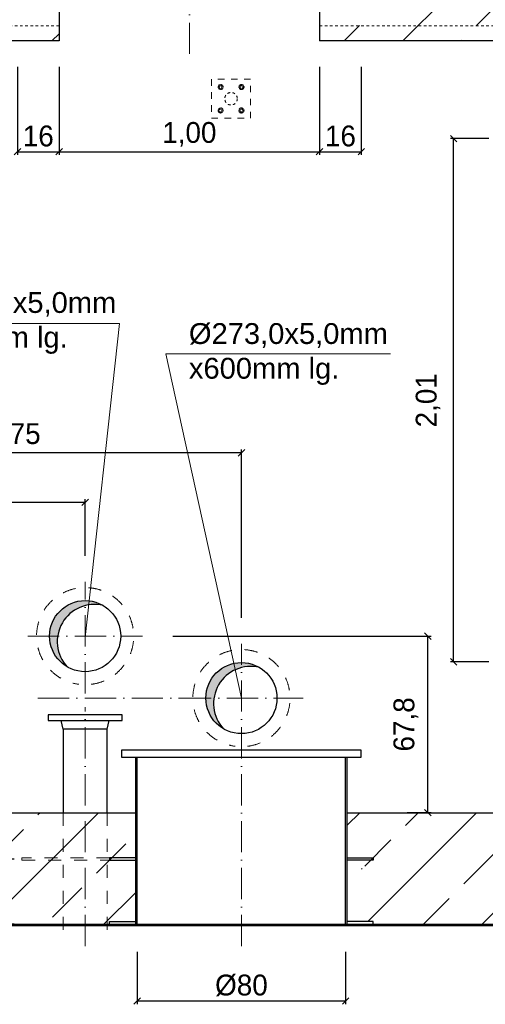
# Model space of a CAD drawing. Header units: millimetres. Extents: x -19424 to 109295, y -11926 to 8715.
# Tile 6 of 38: x -13659 to -11872, y 2344 to 6126. Entities that reach past the tile are written whole.
import ezdxf

# ---------------------------------------------------------------- set-up
doc = ezdxf.new("R2010")
doc.units = ezdxf.units.MM
doc.linetypes.add('ACAD_ISO10W100', pattern=[18, 12, -3, 0, -3])
doc.linetypes.add('JIS_02_1.0', pattern=[2, 1, -1])
doc.layers.add('Bemaßung', color=7, linetype='Continuous', lineweight=13)
doc.layers.add('Beschriftung', color=7, linetype='Continuous')
doc.styles.add('LBB3.5M1000', font='isocp.shx', dxfattribs={"height": 3.5})
doc.dimstyles.new('DIN', dxfattribs={"dimtxt": 2.5, "dimasz": 2.5, "dimexe": 1.25, "dimexo": 0.625, "dimtad": 1, "dimtih": 1, "dimdec": 4, "dimdsep": 46, "dimlunit": 6, "dimtxsty": 'Standard', "dimcen": 2.5, "dimadec": 0, "dimazin": 0, "dimtfac": 1, "dimtdec": 4, "dimtmove": 0, "dimatfit": 3, "dimfxl": 0, "dimtvp": 1, "dimtolj": 1, "dimtzin": 0, "dimarcsym": 0})
pattern_1 = [(45, (-55347.56, 62116.87), (-224.5064, 224.5064), []), (45, (-55123.05, 62116.87), (-224.5064, 224.5064), [158.75, -79.375])]

# ---------------------------------------------------------------- blocks, each defined once
blk = doc.blocks.new('_Oblique')
at = {"color": 0, "linetype": 'ByBlock', "lineweight": -2}
blk.add_line((-0.5, -0.5), (0.5, 0.5), dxfattribs=at)
blk = doc.blocks.new('*D4')
at = {"layer": 'Bemaßung', "color": 0, "lineweight": -2, "transparency": 16777216}
for p, q in [((-14558.1, 4480.7), (-14558.1, 4474.1)), ((-12808.1, 3828.3), (-12808.1, 4474.1)), ((-12808.1, 4461.6), (-14558.1, 4461.6))]:
    blk.add_line(p, q, dxfattribs=at)
at = {"layer": 'DEFPOINTS', "color": 0, "transparency": 16777216}
for p in [(-14558.1, 4461.6), (-14558.1, 4380.7), (-12808.1, 3728.3)]:
    blk.add_point(p, dxfattribs=at)
at = {"layer": 'Bemaßung', "color": 0, "lineweight": -2, "transparency": 16777216, "xscale": 25, "yscale": 25, "zscale": 25, "rotation": 180}
blk.add_blockref('_Oblique', (-14558.1, 4461.6), dxfattribs=at)
at = {"layer": 'Bemaßung', "color": 0, "lineweight": -2, "transparency": 16777216, "xscale": 25, "yscale": 25, "zscale": 25}
blk.add_blockref('_Oblique', (-12808.1, 4461.6), dxfattribs=at)
at = {"layer": 'Bemaßung', "color": 0, "transparency": 16777216, "insert": (-13683.1, 4528.2), "char_height": 80, "attachment_point": 5}
blk.add_mtext('\\A1;1,75', dxfattribs=at)
blk = doc.blocks.new('*D5')
at = {"layer": 'Bemaßung', "color": 0, "lineweight": -2, "transparency": 16777216}
for p, q in [((-13071.6, 3757.8), (-12080.2, 3757.8)), ((-12092.7, 3079.8), (-12092.7, 3757.8)), ((-12172, 3079.8), (-12080.2, 3079.8))]:
    blk.add_line(p, q, dxfattribs=at)
at = {"layer": 'DEFPOINTS', "color": 0, "transparency": 16777216}
for p in [(-13171.6, 3757.8), (-12092.7, 3757.8), (-12272, 3079.8)]:
    blk.add_point(p, dxfattribs=at)
at = {"layer": 'Bemaßung', "color": 0, "lineweight": -2, "transparency": 16777216, "xscale": 25, "yscale": 25, "zscale": 25}
for p, rotation in [((-12092.7, 3757.8), 90), ((-12092.7, 3079.8), 270)]:
    blk.add_blockref('_Oblique', p, dxfattribs=dict(at, rotation=rotation))
at = {"layer": 'Bemaßung', "color": 0, "transparency": 16777216, "insert": (-12177, 3418.8), "char_height": 80, "attachment_point": 5, "rotation": 90}
blk.add_mtext('\\A1;67,8', dxfattribs=at)
blk = doc.blocks.new('*D6')
at = {"layer": 'Bemaßung', "color": 0, "lineweight": -2, "transparency": 16777216}
for p, q in [((-14558.1, 4371.9), (-14558.1, 4284.4)), ((-13408.1, 4066.3), (-13408.1, 4284.4)), ((-14558.1, 4271.9), (-13408.1, 4271.9))]:
    blk.add_line(p, q, dxfattribs=at)
at = {"layer": 'DEFPOINTS', "color": 0, "transparency": 16777216}
for p in [(-14558.1, 4271.9), (-13408.1, 4271.9), (-13408.1, 3966.3)]:
    blk.add_point(p, dxfattribs=at)
at = {"layer": 'Bemaßung', "color": 0, "lineweight": -2, "transparency": 16777216, "xscale": 25, "yscale": 25, "zscale": 25, "rotation": 180}
blk.add_blockref('_Oblique', (-14558.1, 4271.9), dxfattribs=at)
at = {"layer": 'Bemaßung', "color": 0, "lineweight": -2, "transparency": 16777216, "xscale": 25, "yscale": 25, "zscale": 25}
blk.add_blockref('_Oblique', (-13408.1, 4271.9), dxfattribs=at)
at = {"layer": 'Bemaßung', "color": 0, "transparency": 16777216, "insert": (-13983.1, 4338.6), "char_height": 80, "attachment_point": 5}
blk.add_mtext('\\A1;1,15', dxfattribs=at)
blk = doc.blocks.new('*D30')
at = {"layer": 'Bemaßung', "color": 0, "lineweight": -2, "transparency": 16777216}
for p, q in [((-13208.1, 2545.8), (-13208.1, 2343.7)), ((-12408.1, 2545.8), (-12408.1, 2343.7)), ((-12408.1, 2356.2), (-13208.1, 2356.2))]:
    blk.add_line(p, q, dxfattribs=at)
at = {"layer": 'DEFPOINTS', "color": 0, "transparency": 16777216}
for p in [(-13208.1, 2645.8), (-12408.1, 2645.8), (-13208.1, 2356.2)]:
    blk.add_point(p, dxfattribs=at)
at = {"layer": 'Bemaßung', "color": 0, "lineweight": -2, "transparency": 16777216, "xscale": 25, "yscale": 25, "zscale": 25, "rotation": 180}
blk.add_blockref('_Oblique', (-13208.1, 2356.2), dxfattribs=at)
at = {"layer": 'Bemaßung', "color": 0, "lineweight": -2, "transparency": 16777216, "xscale": 25, "yscale": 25, "zscale": 25}
blk.add_blockref('_Oblique', (-12408.1, 2356.2), dxfattribs=at)
at = {"layer": 'Bemaßung', "color": 0, "transparency": 16777216, "insert": (-12808.1, 2416.2), "char_height": 80, "attachment_point": 5}
blk.add_mtext('\\A1;%%c80', dxfattribs=at)
blk = doc.blocks.new('*D87')
at = {"layer": 'Bemaßung', "color": 0, "lineweight": -2, "transparency": 16777216}
for p, q in [((-11858.1, 5668.8), (-12005.9, 5668.8)), ((-11993.4, 3658.8), (-11993.4, 5668.8)), ((-11858.1, 3658.8), (-12005.9, 3658.8))]:
    blk.add_line(p, q, dxfattribs=at)
at = {"layer": 'DEFPOINTS', "color": 0, "transparency": 16777216}
for p in [(-11993.4, 5668.8), (-11758.1, 5668.8), (-11758.1, 3658.8)]:
    blk.add_point(p, dxfattribs=at)
at = {"layer": 'Bemaßung', "color": 0, "lineweight": -2, "transparency": 16777216, "xscale": 25, "yscale": 25, "zscale": 25}
for p, rotation in [((-11993.4, 5668.8), 90), ((-11993.4, 3658.8), 270)]:
    blk.add_blockref('_Oblique', p, dxfattribs=dict(at, rotation=rotation))
at = {"layer": 'Bemaßung', "color": 0, "transparency": 16777216, "insert": (-12091.5, 4663.8), "char_height": 80, "attachment_point": 5, "rotation": 90}
blk.add_mtext('\\A1;2,01', dxfattribs=at)
blk = doc.blocks.new('*D103')
at = {"layer": 'Bemaßung', "color": 0, "lineweight": -2, "transparency": 16777216}
for p, q in [((-13668.1, 5943.9), (-13668.1, 5605.9)), ((-13508.1, 5943.9), (-13508.1, 5605.9)), ((-13668.1, 5618.4), (-13508.1, 5618.4))]:
    blk.add_line(p, q, dxfattribs=at)
at = {"layer": 'DEFPOINTS', "color": 0, "transparency": 16777216}
for p in [(-13668.1, 6043.9), (-13508.1, 6043.9), (-13508.1, 5618.4)]:
    blk.add_point(p, dxfattribs=at)
at = {"layer": 'Bemaßung', "color": 0, "lineweight": -2, "transparency": 16777216, "xscale": 25, "yscale": 25, "zscale": 25, "rotation": 180}
blk.add_blockref('_Oblique', (-13668.1, 5618.4), dxfattribs=at)
at = {"layer": 'Bemaßung', "color": 0, "lineweight": -2, "transparency": 16777216, "xscale": 25, "yscale": 25, "zscale": 25}
blk.add_blockref('_Oblique', (-13508.1, 5618.4), dxfattribs=at)
at = {"layer": 'Bemaßung', "color": 0, "transparency": 16777216, "insert": (-13588.1, 5678.4), "char_height": 80, "attachment_point": 5}
blk.add_mtext('\\A1;16', dxfattribs=at)
blk = doc.blocks.new('*D104')
at = {"layer": 'Bemaßung', "color": 0, "lineweight": -2, "transparency": 16777216}
for p, q in [((-13508.1, 5943.9), (-13508.1, 5605.9)), ((-12508.1, 5943.9), (-12508.1, 5605.9)), ((-13508.1, 5618.4), (-12508.1, 5618.4))]:
    blk.add_line(p, q, dxfattribs=at)
at = {"layer": 'DEFPOINTS', "color": 0, "transparency": 16777216}
for p in [(-13508.1, 6043.9), (-12508.1, 6043.9), (-12508.1, 5618.4)]:
    blk.add_point(p, dxfattribs=at)
at = {"layer": 'Bemaßung', "color": 0, "lineweight": -2, "transparency": 16777216, "xscale": 25, "yscale": 25, "zscale": 25, "rotation": 180}
blk.add_blockref('_Oblique', (-13508.1, 5618.4), dxfattribs=at)
at = {"layer": 'Bemaßung', "color": 0, "lineweight": -2, "transparency": 16777216, "xscale": 25, "yscale": 25, "zscale": 25}
blk.add_blockref('_Oblique', (-12508.1, 5618.4), dxfattribs=at)
at = {"layer": 'Bemaßung', "color": 0, "transparency": 16777216, "insert": (-13008.1, 5685), "char_height": 80, "attachment_point": 5}
blk.add_mtext('\\A1;1,00', dxfattribs=at)
blk = doc.blocks.new('*D105')
at = {"layer": 'Bemaßung', "color": 0, "lineweight": -2, "transparency": 16777216}
for p, q in [((-12508.1, 5943.9), (-12508.1, 5605.9)), ((-12348.1, 5943.9), (-12348.1, 5605.9)), ((-12508.1, 5618.4), (-12348.1, 5618.4))]:
    blk.add_line(p, q, dxfattribs=at)
at = {"layer": 'DEFPOINTS', "color": 0, "transparency": 16777216}
for p in [(-12508.1, 6043.9), (-12348.1, 6043.9), (-12348.1, 5618.4)]:
    blk.add_point(p, dxfattribs=at)
at = {"layer": 'Bemaßung', "color": 0, "lineweight": -2, "transparency": 16777216, "xscale": 25, "yscale": 25, "zscale": 25, "rotation": 180}
blk.add_blockref('_Oblique', (-12508.1, 5618.4), dxfattribs=at)
at = {"layer": 'Bemaßung', "color": 0, "lineweight": -2, "transparency": 16777216, "xscale": 25, "yscale": 25, "zscale": 25}
blk.add_blockref('_Oblique', (-12348.1, 5618.4), dxfattribs=at)
at = {"layer": 'Bemaßung', "color": 0, "transparency": 16777216, "insert": (-12428.1, 5678.4), "char_height": 80, "attachment_point": 5}
blk.add_mtext('\\A1;16', dxfattribs=at)
blk = doc.blocks.new('*D116')
at = {"layer": 'Bemaßung', "color": 0, "lineweight": -2, "transparency": 16777216}
for p, q in [((-13680.6, 2901.8), (-13722.4, 2901.8)), ((-13709.9, 2901.8), (-13709.9, 2651.8)), ((-13680.6, 2651.8), (-13722.4, 2651.8))]:
    blk.add_line(p, q, dxfattribs=at)
at = {"layer": 'DEFPOINTS', "color": 0, "transparency": 16777216}
for p in [(-13650.6, 2901.8), (-13709.9, 2651.8), (-13650.6, 2651.8)]:
    blk.add_point(p, dxfattribs=at)
at = {"layer": 'Bemaßung', "color": 0, "lineweight": -2, "transparency": 16777216, "xscale": 25, "yscale": 25, "zscale": 25}
for p, rotation in [((-13709.9, 2901.8), 90), ((-13709.9, 2651.8), 270)]:
    blk.add_blockref('_Oblique', p, dxfattribs=dict(at, rotation=rotation))
at = {"layer": 'Bemaßung', "color": 0, "transparency": 16777216, "insert": (-13785.4, 2780.2), "char_height": 80, "attachment_point": 5, "rotation": 90}
blk.add_mtext('\\A1;25', dxfattribs=at)

msp = doc.modelspace()

# ---------------------------------------------------------------- hatches: boundary and pattern name
at = {"lineweight": 13}
h = msp.add_hatch(dxfattribs=at)
h.set_pattern_fill('ANSI33', color=256, scale=50, style=0)
h.set_pattern_definition(pattern_1)
h.paths.add_polyline_path([(-18798.113, 6043.937), (-18808.113, 6053.937), (-18808.113, 6383.937), (-18798.113, 6393.937), (-18618.113, 6393.937), (-18608.113, 6383.937), (-18608.113, 6253.937), (-18598.113, 6243.937), (-16778.113, 6243.937), (-16768.113, 6253.937), (-16768.113, 6458.271), (-16748.113, 6478.271), (-16628.113, 6478.271), (-16608.113, 6458.271), (-16608.113, 6043.937)])
h.paths.add_polyline_path([(-15608.113, 6043.937), (-15608.113, 6458.271), (-15588.113, 6478.271), (-15468.113, 6478.271), (-15448.113, 6458.271), (-15448.113, 6253.937), (-15438.113, 6243.937), (-15228.113, 6243.937), (-15218.113, 6253.937), (-15218.113, 6458.271), (-15198.113, 6478.271), (-15078.113, 6478.271), (-15058.113, 6458.271), (-15058.113, 6043.937)])
h.paths.add_polyline_path([(-14058.113, 6043.937), (-14058.113, 6458.271), (-14038.113, 6478.271), (-13918.113, 6478.271), (-13898.113, 6458.271), (-13898.113, 6253.937), (-13888.113, 6243.937), (-13678.113, 6243.937), (-13668.113, 6253.937), (-13668.113, 6458.271), (-13648.113, 6478.271), (-13528.113, 6478.271), (-13508.113, 6458.271), (-13508.113, 6043.937)])
h.paths.add_polyline_path([(-10398.113, 6043.937), (-10398.113, 6083.937), (-10358.113, 6043.937), (-10318.113, 6043.937), (-10308.113, 6053.937), (-10308.113, 6383.937), (-10318.113, 6393.937), (-10498.113, 6393.937), (-10508.113, 6383.937), (-10508.113, 6253.937), (-10518.113, 6243.937), (-12338.113, 6243.937), (-12348.113, 6253.937), (-12348.113, 6458.271), (-12368.113, 6478.271), (-12488.113, 6478.271), (-12508.113, 6458.271), (-12508.113, 6043.937)])
h = msp.add_hatch(dxfattribs=at)
h.set_pattern_fill('ANSI33', color=256, scale=50, style=0)
h.set_pattern_definition(pattern_1)
h.paths.add_polyline_path([(-18458.113, 6033.937), (-18498.113, 6033.937), (-18498.113, 6043.937), (-18618.113, 6043.937), (-18618.113, 6033.937), (-18648.113, 6033.937), (-18658.113, 6023.937), (-18658.113, 5243.087, 0.06869029), (-18458.113, 5172.246)])
h.paths.add_polyline_path([(-18458.113, 5172.246, -0.06869029), (-18658.113, 5243.087), (-18658.113, 3404.647, -0.08990931), (-18458.113, 3396.615)])
h.paths.add_polyline_path([(-18458.113, 3396.615, 0.08990931), (-18658.113, 3404.647), (-18658.113, 3179.77), (-18558.113, 3179.77), (-18558.113, 3199.943, -0.41421356), (-18563.113, 3204.943, -0.41421356), (-18558.113, 3209.943), (-18558.113, 3249.943, -0.41421356), (-18563.113, 3254.943, -1), (-18553.113, 3254.943, -0.41421356), (-18558.113, 3249.943), (-18558.113, 3209.943, -0.41421356), (-18553.113, 3204.943, -0.41421356), (-18558.113, 3199.943), (-18558.113, 3179.77), (-18458.113, 3179.77)])
h.paths.add_polyline_path([(-10553.113, 3254.943, -0.41421356), (-10558.113, 3249.943), (-10558.113, 3209.943, -0.41421356), (-10553.113, 3204.943, -1), (-10563.113, 3204.943, -0.41421356), (-10558.113, 3209.943), (-10558.113, 3249.943, -0.41421356), (-10563.113, 3254.943, -1)], flags=16)
h.paths.add_polyline_path([(-10458.113, 3299.77), (-10658.113, 3299.77), (-10658.113, 3179.77), (-10458.113, 3179.77)])
h.paths.add_polyline_path([(-10592.503, 3649.77), (-10592.503, 3549.77), (-10458.113, 3549.77), (-10458.113, 6023.937), (-10468.113, 6033.937), (-10498.113, 6033.937), (-10498.113, 6043.937), (-10618.113, 6043.937), (-10618.113, 6033.937), (-10658.113, 6033.937), (-10658.113, 3549.77), (-10602.503, 3549.77), (-10602.503, 3649.77)])
for points in [[(-13339.95, 3875.832), (-13339.863, 3875.983, 0.41421356), (-13526.325, 3826.02), (-13495.898, 3808.453, -0.33035951)], [(-13495.898, 3808.453), (-13526.325, 3826.02, 0.41297707), (-13476.861, 3639.847, -0.32986487)], [(-12739.95, 3637.832), (-12739.863, 3637.983, 0.41421356), (-12926.325, 3588.02), (-12895.898, 3570.453, -0.33035951)], [(-12895.898, 3570.453), (-12926.325, 3588.02, 0.41297707), (-12876.861, 3401.847, -0.32986487)]]:
    msp.add_hatch(color=256).paths.add_polyline_path(points)
h = msp.add_hatch(dxfattribs=at)
h.set_pattern_fill('ANSI33', color=256, scale=50, style=0)
h.set_pattern_definition([(45, (66735.4, 0), (-224.5064, 224.5064), []), (45, (66959.92, 0), (-224.5064, 224.5064), [158.75, -79.375])])
edge = h.paths.add_edge_path(flags=16)
edge.add_arc((-18558.113, 3104.597), 5, 90, 180, ccw=False)
edge.add_line((-18558.113, 3109.597), (-18558.113, 3149.597))
edge.add_arc((-18558.113, 3154.597), 5, 180, 270, ccw=False)
edge.add_arc((-18558.113, 3154.597), 5, 0, 180, ccw=False)
edge.add_arc((-18558.113, 3154.597), 5, -90, 0, ccw=False)
edge.add_line((-18558.113, 3149.597), (-18558.113, 3109.597))
edge.add_arc((-18558.113, 3104.597), 5, 0, 90, ccw=False)
edge.add_arc((-18558.113, 3104.597), 5, -180, 0, ccw=False)
h.paths.add_polyline_path([(-9814.635, 3071.171), (-10458.113, 3079.77), (-10458.113, 3179.77), (-10658.113, 3179.77), (-10658.113, 3079.77), (-12402.113, 3079.77), (-12402.113, 2874.77), (-12302.113, 2874.77), (-12302.113, 2864.77), (-12402.113, 2864.77), (-12402.113, 2661.77), (-12302.113, 2661.77), (-12302.113, 2651.77), (-9814.604, 2651.77)])
edge = h.paths.add_edge_path(flags=16)
edge.add_arc((-10558.113, 3104.597), 5, 90, 180, ccw=False)
edge.add_line((-10558.113, 3109.597), (-10558.113, 3149.597))
edge.add_arc((-10558.113, 3154.597), 5, 180, 270, ccw=False)
edge.add_arc((-10558.113, 3154.597), 5, 0, 180, ccw=False)
edge.add_arc((-10558.113, 3154.597), 5, -90, 0, ccw=False)
edge.add_line((-10558.113, 3149.597), (-10558.113, 3109.597))
edge.add_arc((-10558.113, 3104.597), 5, 0, 90, ccw=False)
edge.add_arc((-10558.113, 3104.597), 5, -180, 0, ccw=False)
h.paths.add_polyline_path([(-17784.531, 2718.882), (-17784.531, 3026.965), (-17934.531, 3026.965), (-17934.531, 2718.882)], flags=16)
h.paths.add_polyline_path([(-11241.954, 2681.785), (-11241.954, 3019.943), (-11483.947, 3019.943), (-11483.947, 2681.785)], flags=16)
h.paths.add_polyline_path([(-17009.921, 2652.43), (-17009.921, 2822.738), (-16895.009, 2822.738), (-16895.009, 2652.43)], flags=16)
h.paths.add_polyline_path([(-19311.778, 2651.77), (-16714.113, 2651.77), (-16714.113, 2864.77), (-16814.113, 2864.77), (-16814.113, 2874.77), (-16714.113, 2874.77), (-16714.113, 3079.77), (-18458.113, 3079.77), (-18458.113, 3179.77), (-18658.113, 3179.77), (-18658.113, 3079.77), (-19311.778, 3071.035)])
h = msp.add_hatch(dxfattribs=at)
h.set_pattern_fill('ANSI33', color=256, scale=50, style=0)
h.set_pattern_definition(pattern_1)
h.paths.add_polyline_path([(-13731.509, 2811.271), (-13731.509, 2691.855), (-13846.421, 2691.855), (-13846.421, 2811.271)], flags=16)
h.paths.add_polyline_path([(-13952.41, 2651.77), (-13952.411, 2661.77), (-14052.411, 2661.77), (-14052.41, 2839.77), (-13952.41, 2839.77), (-13952.41, 2849.77), (-14052.41, 2849.77), (-14052.41, 3079.77), (-13214.113, 3079.77), (-13214.113, 2835.77), (-13314.113, 2835.77), (-13314.113, 2829.77), (-13214.113, 2829.77), (-13214.113, 2661.77), (-13314.113, 2661.77), (-13314.113, 2651.77)])
h.paths.add_polyline_path([(-13901.643, 2672.272), (-14019.501, 2672.272), (-14019.501, 2795.7), (-13901.643, 2795.7)], flags=16)

# ---------------------------------------------------------------- linework, layer by layer
at = {"linetype": 'ACAD_ISO10W100', "lineweight": 18, "ltscale": 10}
for p, q in [((-13008.113, 5993.937), (-13008.113, 6680.648)), ((-13408.113, 3537.842), (-13408.113, 3966.27)), ((-13628.041, 3757.77), (-13188.185, 3757.77)), ((-12808.113, 2567.281), (-12808.113, 3728.27)), ((-13589.546, 3519.77), (-13044.613, 3519.77)), ((-13044.613, 3519.77), (-12571.613, 3519.77)), ((-13408.113, 2567.281), (-13408.113, 3484.599))]:
    msp.add_line(p, q, dxfattribs=at)
for p, q in [((-13508.113, 6458.271), (-13508.113, 6043.937)), ((-12508.113, 6458.271), (-12508.113, 6043.937)), ((-13508.113, 6043.937), (-14058.113, 6043.937)), ((-10398.113, 6043.937), (-12508.113, 6043.937)), ((-13492.263, 3400.77), (-13500.113, 3433.77)), ((-13323.963, 3400.77), (-13316.113, 3433.77)), ((-13214.113, 2651.77), (-13214.113, 3292.77)), ((-13208.113, 2645.77), (-13208.113, 3292.77)), ((-12408.113, 2645.77), (-12408.113, 3292.77)), ((-12402.113, 2651.77), (-12402.113, 3292.77)), ((-14052.41, 3079.77), (-13214.113, 3079.77)), ((-12402.113, 3079.77), (-10658.113, 3079.77)), ((-19311.778, 2651.77), (-9814.604, 2651.77)), ((-19311.778, 2645.77), (-9814.604, 2645.77))]:
    msp.add_line(p, q)
at = {"linetype": 'JIS_02_1.0', "lineweight": 18, "ltscale": 10}
for p, q in [((-14058.113, 6102.041), (-13508.113, 6102.041)), ((-12508.113, 6102.041), (-10658.113, 6102.041))]:
    msp.add_line(p, q, dxfattribs=at)
at = {"linetype": 'JIS_02_1.0', "lineweight": 18, "ltscale": 50}
for p, q in [((-13492.263, 3079.77), (-13492.263, 2614.77)), ((-13323.963, 3079.77), (-13323.963, 2614.77))]:
    msp.add_line(p, q, dxfattribs=at)
at = {"color": 253, "linetype": 'JIS_02_1.0', "lineweight": 9, "ltscale": 25}
msp.add_lwpolyline([(-12923.113, 5746.852), (-12773.113, 5746.852), (-12773.113, 5896.852), (-12923.113, 5896.852)], close=True, dxfattribs=at)
at = {"color": 253, "linetype": 'JIS_02_1.0', "lineweight": 9, "ltscale": 2}
for points in [[(-12878.875, 5866.852), (-12883.663, 5874.56), (-12892.732, 5874.852), (-12897.35, 5866.852), (-12892.563, 5859.144), (-12883.494, 5858.852)], [(-12817.35, 5866.852), (-12812.563, 5874.56), (-12803.494, 5874.852), (-12798.875, 5866.852), (-12803.663, 5859.144), (-12812.732, 5858.852)], [(-12878.875, 5776.852), (-12883.663, 5769.144), (-12892.732, 5768.852), (-12897.35, 5776.852), (-12892.563, 5784.56), (-12883.494, 5784.852)], [(-12817.35, 5776.852), (-12812.563, 5769.144), (-12803.494, 5768.852), (-12798.875, 5776.852), (-12803.663, 5784.56), (-12812.732, 5784.852)]]:
    msp.add_lwpolyline(points, close=True, dxfattribs=at)
for points in [[(-13550.613, 3433.77), (-13265.613, 3433.77), (-13265.613, 3455.77), (-13550.613, 3455.77)], [(-13268.113, 3292.77), (-12348.113, 3292.77), (-12348.113, 3319.77), (-13268.113, 3319.77)]]:
    msp.add_lwpolyline(points, close=True)
for points in [[(-13323.963, 3079.77), (-13323.963, 3400.77), (-13492.263, 3400.77), (-13492.263, 3079.77)], [(-13214.113, 2906.77), (-13314.113, 2906.77), (-13314.113, 2896.77), (-13214.113, 2896.77)], [(-12402.113, 2906.77), (-12302.113, 2906.77), (-12302.113, 2896.77), (-12402.113, 2896.77)], [(-13314.114, 2651.77), (-13314.114, 2661.77), (-13214.114, 2661.77)], [(-12302.114, 2651.77), (-12302.114, 2661.77), (-12402.114, 2661.77)]]:
    msp.add_lwpolyline(points)
at = {"linetype": 'JIS_02_1.0', "lineweight": 18, "ltscale": 50}
msp.add_lwpolyline([(-13314.113, 2906.77), (-13650.613, 2906.77), (-13650.613, 2896.77), (-13314.113, 2896.77)], dxfattribs=at)
at = {"color": 253, "linetype": 'JIS_02_1.0', "lineweight": 9, "ltscale": 2}
for centre, radius in [((-12888.113, 5866.852), 10), ((-12888.113, 5866.852), 5.25), ((-12808.113, 5866.852), 10), ((-12808.113, 5866.852), 5.25), ((-12888.113, 5776.852), 10), ((-12808.113, 5776.852), 10), ((-12888.113, 5776.852), 5.25), ((-12808.113, 5776.852), 5.25)]:
    msp.add_circle(centre, radius, dxfattribs=at)
at = {"color": 253, "linetype": 'JIS_02_1.0', "lineweight": 9, "ltscale": 10}
msp.add_circle((-12848.113, 5821.852), 24.15, dxfattribs=at)
for centre in [(-13408.113, 3757.77), (-12808.113, 3519.77)]:
    msp.add_circle(centre, 136.5)
at = {"linetype": 'JIS_02_1.0', "lineweight": 18, "ltscale": 50}
for centre in [(-13408.113, 3757.77), (-12808.113, 3519.77)]:
    msp.add_arc(centre, 186.5, 277.27169, 262.72831, dxfattribs=at)
for centre in [(-13372.5, 3737.008), (-12772.5, 3499.008)]:
    msp.add_arc(centre, 142.589, 76.562351, 222.953672)
at = {"layer": 'Beschriftung', "lineweight": 9}
for p, q in [((-14067.305, 4958.786), (-13276.545, 4958.786)), ((-13276.545, 4958.786), (-13408.113, 3752.056)), ((-13098.582, 4842.21), (-12235.97, 4842.21)), ((-13098.582, 4842.21), (-12808.113, 3519.77))]:
    msp.add_line(p, q, dxfattribs=at)

# ---------------------------------------------------------------- texts
at = {"layer": 'Beschriftung', "lineweight": 15, "char_height": 80, "width": 2304.04083, "attachment_point": 1, "style": 'LBB3.5M1000'}
for insert in [(-14052.455, 5079.312), (-13009.768, 4960.028)]:
    msp.add_mtext('{\\fArial|b0|i0|c0|p34;Ø273,0x5,0mm\\Px600mm lg.}', dxfattribs=dict(at, insert=insert))

# ---------------------------------------------------------------- dimensions: what is measured, and where the dimension line sits
at = {"layer": 'Bemaßung'}
for base, p1, p2, text, picture, middle in [((-13508.113, 5618.367), (-13668.113, 6043.937), (-13508.113, 6043.937), '16', '*D103', (-13588.113, 5678.367)), ((-12508.113, 5618.367), (-13508.113, 6043.937), (-12508.113, 6043.937), '1,00', '*D104', (-13008.113, 5685.034)), ((-12348.113, 5618.367), (-12508.113, 6043.937), (-12348.113, 6043.937), '16', '*D105', (-12428.113, 5678.367)), ((-13408.113, 4271.884), (-14558.113, 4271.884), (-13408.113, 3966.27), '1,15', '*D6', (-13983.113, 4338.55)), ((-13208.113, 2356.207), (-12408.113, 2645.77), (-13208.113, 2645.77), '%%c80', '*D30', (-12808.113, 2416.207))]:
    dim = msp.add_linear_dim(base=base, p1=p1, p2=p2, text=text, dimstyle='DIN', override={"dimscale": 10, "dimtxt": 8, "dimexo": 10, "dimgap": 2, "dimdec": 2, "dimblk1": 'Oblique', "dimblk2": 'Oblique', "dimsah": 1, "dimtdec": 2, "dimtmove": 2}, dxfattribs=at)
    dim.commit()
    dim.dimension.update_dxf_attribs({"geometry": picture, "text_midpoint": middle})
for base, p1, p2, text, override, picture, middle in [((-11993.425, 5668.77), (-11758.113, 3658.77), (-11758.113, 5668.77), '2,01', {"dimscale": 10, "dimtxt": 8, "dimexo": 10, "dimgap": 2, "dimdec": 2, "dimblk1": 'Oblique', "dimblk2": 'Oblique', "dimsah": 1, "dimtdec": 2, "dimtmove": 2}, '*D87', (-12091.54, 4663.77)), ((-12092.716, 3757.77), (-12271.977, 3079.77), (-13171.613, 3757.77), '67,8', {"dimscale": 10, "dimtxt": 8, "dimexo": 10, "dimgap": 2, "dimdec": 2, "dimblk1": 'Oblique', "dimblk2": 'Oblique', "dimsah": 1, "dimtdec": 2, "dimtmove": 2}, '*D5', (-12176.959, 3418.77)), ((-13709.858, 2651.77), (-13650.613, 2901.77), (-13650.613, 2651.77), '25', {"dimscale": 10, "dimtxt": 8, "dimexo": 3, "dimgap": 2, "dimdec": 2, "dimblk1": 'Oblique', "dimblk2": 'Oblique', "dimsah": 1, "dimtdec": 2, "dimtmove": 2}, '*D116', (-13785.409, 2780.225))]:
    dim = msp.add_linear_dim(base=base, p1=p1, p2=p2, angle=90, text=text, dimstyle='DIN', override=override, dxfattribs=at)
    dim.commit()
    dim.dimension.update_dxf_attribs({"geometry": picture, "text_midpoint": middle, "dimtype": 160})
dim = msp.add_linear_dim(base=(-14558.113, 4461.579), p1=(-12808.113, 3728.27), p2=(-14558.113, 4380.745), angle=180, text='1,75', dimstyle='DIN', override={"dimscale": 10, "dimtxt": 8, "dimexo": 10, "dimgap": 2, "dimdec": 2, "dimblk1": 'Oblique', "dimblk2": 'Oblique', "dimsah": 1, "dimtdec": 2, "dimtmove": 2}, dxfattribs=at)
dim.commit()
dim.dimension.update_dxf_attribs({"geometry": '*D4', "text_midpoint": (-13683.113, 4528.246)})

doc.saveas('drawing.dxf')
